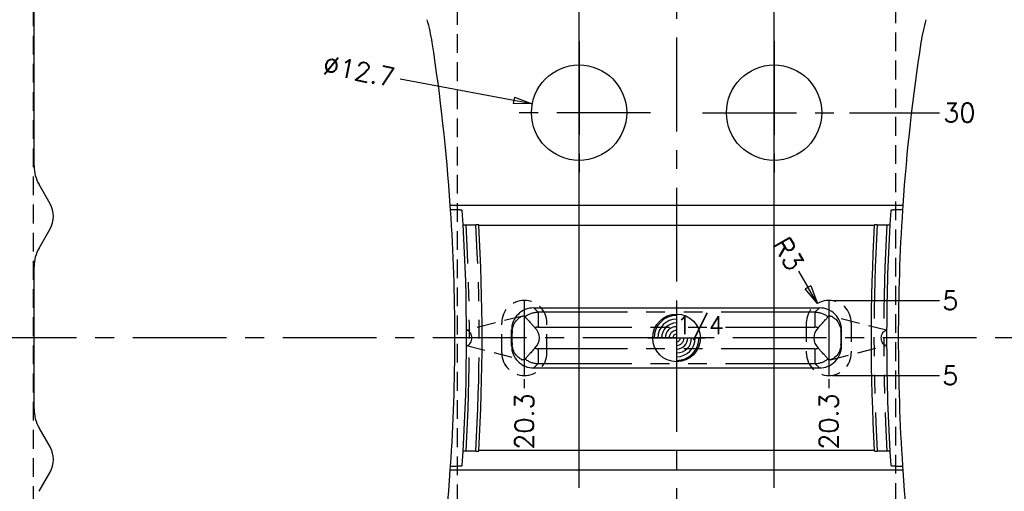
# Model space of a CAD drawing. Extents: x 2651 to 11825, y -3833 to 1075.
# Tile 20 of 256: x 3328 to 3459, y -3594 to -3531. Entities that reach past the tile are written whole.
import ezdxf

# ---------------------------------------------------------------- set-up
doc = ezdxf.new("R2010")
doc.units = 0
doc.header["$LTSCALE"] = 10
for name, pattern in [('CENTER', [2, 1.25, -0.25, 0.25, -0.25]), ('HIDDEN', [0.375, 0.25, -0.125]), ('PHANTOM', [2.5, 1.25, -0.25, 0.25, -0.25, 0.25, -0.25])]:
    doc.linetypes.add(name, pattern=pattern)
doc.layers.get('0').update_dxf_attribs({"linetype": 'CONTINUOUS'})
doc.layers.get('Defpoints').update_dxf_attribs({"linetype": 'CONTINUOUS'})
for name, color, linetype in [('101', 7, 'CONTINUOUS'), ('CEN', 1, 'CENTER'), ('COOL', 150, 'HIDDEN'), ('DIM', 3, 'CONTINUOUS'), ('LAYER_102', 7, 'CONTINUOUS'), ('PIN', 3, 'CONTINUOUS')]:
    doc.layers.add(name, color=color, linetype=linetype)
doc.styles.get("Standard").update_dxf_attribs({"font": 'romans.shx'})
doc.dimstyles.new('1-1', dxfattribs={"dimtxt": 2.5, "dimasz": 2.5, "dimexe": 1, "dimexo": 0.5, "dimtad": 0, "dimrnd": 1.38778e-17, "dimzin": 9, "dimdsep": 46, "dimtxsty": 'Standard', "dimblk": 'CLOSED', "dimcen": 0, "dimclrd": 3, "dimclre": 3, "dimclrt": 3, "dimazin": 2, "dimtfac": 0.75, "dimtofl": 0, "dimtmove": 0, "dimatfit": 3, "dimfxl": 0, "dimtolj": 1, "dimarcsym": 0})

# ---------------------------------------------------------------- blocks, each defined once
blk = doc.blocks.new('*U589', base_point=(2602.716, -3670.401))
blk.add_circle((2602.716, -3670.401), 0.5)
for radius, start, end in [(0.472, 90, 180), (0.394, 90, 180), (0.315, 90, 180), (0.236, 90, 180), (0.157, 90, 180), (0.0787, 90, 180), (0.0787, 270, 0), (0.157, 270, 0), (0.236, 270, 0), (0.315, 270, 0), (0.394, 270, 0), (0.472, 270, 0)]:
    blk.add_arc((2602.716, -3670.401), radius, start, end)
at = {"layer": 'PIN'}
for p, q in [((2602.716, -3669.801), (2602.716, -3671.001)), ((2602.116, -3670.401), (2603.316, -3670.401))]:
    blk.add_line(p, q, dxfattribs=at)
blk = doc.blocks.new('*D686')
at = {"layer": 'Defpoints', "color": 0}
for p in [(3415.68, -3467.36), (3415.68, -3473.36), (3415.68, -3573.36)]:
    blk.add_point(p, dxfattribs=at)
at = {"layer": 'DIM', "color": 3, "lineweight": -2}
blk.add_line((3415.68, -3472.86), (3415.68, -3467.36), dxfattribs=at)
at = {"layer": 'DIM', "color": 3, "insert": (3415.68, -3465.9), "char_height": 2.5, "attachment_point": 5, "rotation": 90}
blk.add_mtext('\\A1;0', dxfattribs=at)
blk = doc.blocks.new('_Closed')
at = {"color": 0, "linetype": 'ByBlock', "lineweight": -2}
for p, q in [((-1, 0.167), (0, 0)), ((-1, 0.167), (-1, -0.167)), ((0, 0), (-1, -0.167)), ((0, 0), (-1, 0))]:
    blk.add_line(p, q, dxfattribs=at)
blk = doc.blocks.new('*D687')
at = {"layer": 'Defpoints', "color": 0}
for p in [(3515.68, -3467.36), (3515.68, -3492.36), (3415.68, -3573.36)]:
    blk.add_point(p, dxfattribs=at)
at = {"layer": 'DIM', "color": 3, "lineweight": -2}
blk.add_line((3515.68, -3491.86), (3515.68, -3467.36), dxfattribs=at)
at = {"layer": 'DIM', "color": 3, "insert": (3515.68, -3463.7), "char_height": 2.5, "attachment_point": 5, "rotation": 90}
blk.add_mtext('\\A1;100', dxfattribs=at)
blk = doc.blocks.new('*D688')
at = {"layer": 'Defpoints', "color": 0}
for p in [(3523.68, -3467.36), (3523.68, -3512.64), (3415.68, -3573.36)]:
    blk.add_point(p, dxfattribs=at)
at = {"layer": 'DIM', "color": 3, "lineweight": -2}
blk.add_line((3523.68, -3512.14), (3523.68, -3467.36), dxfattribs=at)
at = {"layer": 'DIM', "color": 3, "insert": (3523.68, -3463.7), "char_height": 2.5, "attachment_point": 5, "rotation": 90}
blk.add_mtext('\\A1;108', dxfattribs=at)
blk = doc.blocks.new('*D689')
at = {"layer": 'Defpoints', "color": 0}
for p in [(3535.68, -3467.36), (3535.68, -3473.36), (3415.68, -3573.36)]:
    blk.add_point(p, dxfattribs=at)
at = {"layer": 'DIM', "color": 3, "lineweight": -2}
blk.add_line((3535.68, -3472.86), (3535.68, -3467.36), dxfattribs=at)
at = {"layer": 'DIM', "color": 3, "insert": (3535.68, -3463.7), "char_height": 2.5, "attachment_point": 5, "rotation": 90}
blk.add_mtext('\\A1;120', dxfattribs=at)
blk = doc.blocks.new('*D664')
at = {"layer": 'Defpoints', "color": 0}
for p in [(3315.68, -3467.36), (3315.68, -3492.36), (3415.68, -3573.36)]:
    blk.add_point(p, dxfattribs=at)
at = {"layer": 'DIM', "color": 3, "lineweight": -2}
blk.add_line((3315.68, -3491.86), (3315.68, -3467.36), dxfattribs=at)
at = {"layer": 'DIM', "color": 3, "insert": (3315.68, -3463.7), "char_height": 2.5, "attachment_point": 5, "rotation": 90}
blk.add_mtext('\\A1;100', dxfattribs=at)
blk = doc.blocks.new('*D665')
at = {"layer": 'Defpoints', "color": 0}
for p in [(3307.68, -3467.36), (3307.68, -3512.64), (3415.68, -3573.36)]:
    blk.add_point(p, dxfattribs=at)
at = {"layer": 'DIM', "color": 3, "lineweight": -2}
blk.add_line((3307.68, -3512.14), (3307.68, -3467.36), dxfattribs=at)
at = {"layer": 'DIM', "color": 3, "insert": (3307.68, -3463.7), "char_height": 2.5, "attachment_point": 5, "rotation": 90}
blk.add_mtext('\\A1;108', dxfattribs=at)
blk = doc.blocks.new('*D666')
at = {"layer": 'Defpoints', "color": 0}
for p in [(3295.68, -3467.36), (3295.68, -3473.36), (3415.68, -3573.36)]:
    blk.add_point(p, dxfattribs=at)
at = {"layer": 'DIM', "color": 3, "lineweight": -2}
blk.add_line((3295.68, -3472.86), (3295.68, -3467.36), dxfattribs=at)
at = {"layer": 'DIM', "color": 3, "insert": (3295.68, -3463.7), "char_height": 2.5, "attachment_point": 5, "rotation": 90}
blk.add_mtext('\\A1;120', dxfattribs=at)
blk = doc.blocks.new('*D667')
at = {"layer": 'Defpoints', "color": 0}
for p in [(3289.68, -3473.36), (3295.68, -3473.36), (3415.68, -3573.36)]:
    blk.add_point(p, dxfattribs=at)
at = {"layer": 'DIM', "color": 3, "lineweight": -2}
blk.add_line((3295.18, -3473.36), (3289.68, -3473.36), dxfattribs=at)
at = {"layer": 'DIM', "color": 3, "insert": (3286.02, -3473.36), "char_height": 2.5, "attachment_point": 5}
blk.add_mtext('\\A1;100', dxfattribs=at)
blk = doc.blocks.new('*D668')
at = {"layer": 'Defpoints', "color": 0}
for p in [(3289.68, -3498.36), (3295.68, -3498.36), (3415.68, -3573.36)]:
    blk.add_point(p, dxfattribs=at)
at = {"layer": 'DIM', "color": 3, "lineweight": -2}
blk.add_line((3295.18, -3498.36), (3289.68, -3498.36), dxfattribs=at)
at = {"layer": 'DIM', "color": 3, "insert": (3287.04, -3498.36), "char_height": 2.5, "attachment_point": 5}
blk.add_mtext('\\A1;75', dxfattribs=at)
blk = doc.blocks.new('*D669')
at = {"layer": 'Defpoints', "color": 0}
for p in [(3289.68, -3518.36), (3301.97, -3518.36), (3415.68, -3573.36)]:
    blk.add_point(p, dxfattribs=at)
at = {"layer": 'DIM', "color": 3, "lineweight": -2}
blk.add_line((3301.47, -3518.36), (3289.68, -3518.36), dxfattribs=at)
at = {"layer": 'DIM', "color": 3, "insert": (3287.04, -3518.36), "char_height": 2.5, "attachment_point": 5}
blk.add_mtext('\\A1;55', dxfattribs=at)
blk = doc.blocks.new('*D670')
at = {"layer": 'Defpoints', "color": 0}
for p in [(3289.68, -3573.36), (3295.68, -3573.36), (3415.68, -3573.36)]:
    blk.add_point(p, dxfattribs=at)
at = {"layer": 'DIM', "color": 3, "lineweight": -2}
blk.add_line((3295.18, -3573.36), (3289.68, -3573.36), dxfattribs=at)
at = {"layer": 'DIM', "color": 3, "insert": (3288.23, -3573.36), "char_height": 2.5, "attachment_point": 5}
blk.add_mtext('\\A1;0', dxfattribs=at)
blk = doc.blocks.new('*D671')
at = {"layer": 'Defpoints', "color": 0}
for p in [(3415.68, -3573.36), (3289.68, -3628.36), (3301.97, -3628.36)]:
    blk.add_point(p, dxfattribs=at)
at = {"layer": 'DIM', "color": 3, "lineweight": -2}
blk.add_line((3301.47, -3628.36), (3289.68, -3628.36), dxfattribs=at)
at = {"layer": 'DIM', "color": 3, "insert": (3287.04, -3628.36), "char_height": 2.5, "attachment_point": 5}
blk.add_mtext('\\A1;55', dxfattribs=at)
blk = doc.blocks.new('*D672')
at = {"layer": 'Defpoints', "color": 0}
for p in [(3415.68, -3573.36), (3289.68, -3648.36), (3295.68, -3648.36)]:
    blk.add_point(p, dxfattribs=at)
at = {"layer": 'DIM', "color": 3, "lineweight": -2}
blk.add_line((3295.18, -3648.36), (3289.68, -3648.36), dxfattribs=at)
at = {"layer": 'DIM', "color": 3, "insert": (3287.04, -3648.36), "char_height": 2.5, "attachment_point": 5}
blk.add_mtext('\\A1;75', dxfattribs=at)
blk = doc.blocks.new('*D673')
at = {"layer": 'Defpoints', "color": 0}
for p in [(3415.68, -3573.36), (3289.68, -3673.36), (3295.68, -3673.36)]:
    blk.add_point(p, dxfattribs=at)
at = {"layer": 'DIM', "color": 3, "lineweight": -2}
blk.add_line((3295.18, -3673.36), (3289.68, -3673.36), dxfattribs=at)
at = {"layer": 'DIM', "color": 3, "insert": (3286.02, -3673.36), "char_height": 2.5, "attachment_point": 5}
blk.add_mtext('\\A1;100', dxfattribs=at)
blk = doc.blocks.new('*D674')
at = {"layer": 'Defpoints', "color": 0}
for p in [(3415.68, -3573.36), (3315.68, -3654.36), (3315.68, -3677.56)]:
    blk.add_point(p, dxfattribs=at)
at = {"layer": 'DIM', "color": 3, "lineweight": -2}
blk.add_line((3315.68, -3654.86), (3315.68, -3677.56), dxfattribs=at)
at = {"layer": 'DIM', "color": 3, "insert": (3315.68, -3681.22), "char_height": 2.5, "attachment_point": 5, "rotation": 90}
blk.add_mtext('\\A1;100', dxfattribs=at)
blk = doc.blocks.new('*D675')
at = {"layer": 'Defpoints', "color": 0}
for p in [(3415.68, -3573.36), (3307.68, -3634.08), (3307.68, -3677.56)]:
    blk.add_point(p, dxfattribs=at)
at = {"layer": 'DIM', "color": 3, "lineweight": -2}
blk.add_line((3307.68, -3634.58), (3307.68, -3677.56), dxfattribs=at)
at = {"layer": 'DIM', "color": 3, "insert": (3307.68, -3681.22), "char_height": 2.5, "attachment_point": 5, "rotation": 90}
blk.add_mtext('\\A1;108', dxfattribs=at)
blk = doc.blocks.new('*D676')
at = {"layer": 'Defpoints', "color": 0}
for p in [(3415.68, -3573.36), (3515.68, -3654.36), (3515.68, -3677.56)]:
    blk.add_point(p, dxfattribs=at)
at = {"layer": 'DIM', "color": 3, "lineweight": -2}
blk.add_line((3515.68, -3654.86), (3515.68, -3677.56), dxfattribs=at)
at = {"layer": 'DIM', "color": 3, "insert": (3515.68, -3681.22), "char_height": 2.5, "attachment_point": 5, "rotation": 90}
blk.add_mtext('\\A1;100', dxfattribs=at)
blk = doc.blocks.new('*D677')
at = {"layer": 'Defpoints', "color": 0}
for p in [(3415.68, -3573.36), (3523.68, -3634.08), (3523.68, -3677.56)]:
    blk.add_point(p, dxfattribs=at)
at = {"layer": 'DIM', "color": 3, "lineweight": -2}
blk.add_line((3523.68, -3634.58), (3523.68, -3677.56), dxfattribs=at)
at = {"layer": 'DIM', "color": 3, "insert": (3523.68, -3681.22), "char_height": 2.5, "attachment_point": 5, "rotation": 90}
blk.add_mtext('\\A1;108', dxfattribs=at)
blk = doc.blocks.new('*D678')
at = {"layer": 'Defpoints', "color": 0}
for p in [(3529.4, -3518.36), (3541.68, -3518.36), (3415.68, -3573.36)]:
    blk.add_point(p, dxfattribs=at)
at = {"layer": 'DIM', "color": 3, "lineweight": -2}
blk.add_line((3529.9, -3518.36), (3541.68, -3518.36), dxfattribs=at)
at = {"layer": 'DIM', "color": 3, "insert": (3544.33, -3518.36), "char_height": 2.5, "attachment_point": 5}
blk.add_mtext('\\A1;55', dxfattribs=at)
blk = doc.blocks.new('*D679')
at = {"layer": 'Defpoints', "color": 0}
for p in [(3415.68, -3573.36), (3529.4, -3628.36), (3541.68, -3628.36)]:
    blk.add_point(p, dxfattribs=at)
at = {"layer": 'DIM', "color": 3, "lineweight": -2}
blk.add_line((3529.9, -3628.36), (3541.68, -3628.36), dxfattribs=at)
at = {"layer": 'DIM', "color": 3, "insert": (3544.33, -3628.36), "char_height": 2.5, "attachment_point": 5}
blk.add_mtext('\\A1;55', dxfattribs=at)
blk = doc.blocks.new('*D792')
at = {"layer": 'Defpoints', "color": 0}
for p in [(3438.22, -3543.36), (3450.74, -3543.36), (3415.68, -3573.36)]:
    blk.add_point(p, dxfattribs=at)
at = {"layer": 'DIM', "color": 3, "lineweight": -2}
blk.add_line((3438.72, -3543.36), (3450.74, -3543.36), dxfattribs=at)
at = {"layer": 'DIM', "color": 3, "insert": (3453.39, -3543.36), "char_height": 2.5, "attachment_point": 5}
blk.add_mtext('\\A1;30', dxfattribs=at)
blk = doc.blocks.new('*D793')
at = {"layer": 'Defpoints', "color": 0}
for p in [(3415.68, -3573.36), (3438.21, -3603.36), (3451.18, -3603.36)]:
    blk.add_point(p, dxfattribs=at)
at = {"layer": 'DIM', "color": 3, "lineweight": -2}
blk.add_line((3438.71, -3603.36), (3451.18, -3603.36), dxfattribs=at)
at = {"layer": 'DIM', "color": 3, "insert": (3453.83, -3603.36), "char_height": 2.5, "attachment_point": 5}
blk.add_mtext('\\A1;30', dxfattribs=at)
blk = doc.blocks.new('*D789')
at = {"layer": 'Defpoints', "color": 0}
for p in [(3402.68, -3467.36), (3415.68, -3573.36), (3402.68, -3593.83)]:
    blk.add_point(p, dxfattribs=at)
at = {"layer": 'DIM', "color": 3, "lineweight": -2}
blk.add_line((3402.68, -3593.33), (3402.68, -3467.36), dxfattribs=at)
at = {"layer": 'DIM', "color": 3, "insert": (3402.68, -3464.89), "char_height": 2.5, "attachment_point": 5, "rotation": 90}
blk.add_mtext('\\A1;13', dxfattribs=at)
blk = doc.blocks.new('*D790')
at = {"layer": 'Defpoints', "color": 0}
for p in [(3428.68, -3467.36), (3415.68, -3573.36), (3428.68, -3593.83)]:
    blk.add_point(p, dxfattribs=at)
at = {"layer": 'DIM', "color": 3, "lineweight": -2}
blk.add_line((3428.68, -3593.33), (3428.68, -3467.36), dxfattribs=at)
at = {"layer": 'DIM', "color": 3, "insert": (3428.68, -3464.89), "char_height": 2.5, "attachment_point": 5, "rotation": 90}
blk.add_mtext('\\A1;13', dxfattribs=at)
blk = doc.blocks.new('*D791')
at = {"layer": 'Defpoints', "color": 0}
for p in [(3396.44, -3542.18), (3408.92, -3544.54)]:
    blk.add_point(p, dxfattribs=at)
at = {"layer": 'DIM', "color": 3, "lineweight": -2}
blk.add_line((3378.81, -3538.84), (3393.99, -3541.71), dxfattribs=at)
at = {"layer": 'DIM', "color": 3, "lineweight": -2, "xscale": 2.5, "yscale": 2.5, "zscale": 2.5, "rotation": 349.2879266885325}
blk.add_blockref('_Closed', (3396.44, -3542.18), dxfattribs=at)
at = {"layer": 'DIM', "color": 3, "insert": (3373.34, -3537.81), "char_height": 2.5, "attachment_point": 5, "rotation": 349.2879}
blk.add_mtext('\\A1;∅12.7', dxfattribs=at)
blk = doc.blocks.new('*D3393')
at = {"layer": 'Defpoints', "color": 0}
for p in [(3329.93, -3467.36), (3329.93, -3517.36), (3415.68, -3573.36)]:
    blk.add_point(p, dxfattribs=at)
at = {"layer": 'DIM', "color": 3, "lineweight": -2}
blk.add_line((3329.93, -3516.86), (3329.93, -3467.36), dxfattribs=at)
at = {"layer": 'DIM', "color": 3, "insert": (3329.93, -3461.73), "char_height": 2.5, "attachment_point": 5, "rotation": 90}
blk.add_mtext('\\A1;85.75', dxfattribs=at)
blk = doc.blocks.new('*D3394')
at = {"layer": 'Defpoints', "color": 0}
for p in [(3386.43, -3467.36), (3386.43, -3517.36), (3415.68, -3573.36)]:
    blk.add_point(p, dxfattribs=at)
at = {"layer": 'DIM', "color": 3, "lineweight": -2}
blk.add_line((3386.43, -3516.86), (3386.43, -3467.36), dxfattribs=at)
at = {"layer": 'DIM', "color": 3, "insert": (3386.43, -3461.73), "char_height": 2.5, "attachment_point": 5, "rotation": 90}
blk.add_mtext('\\A1;29.25', dxfattribs=at)
blk = doc.blocks.new('*D3395')
at = {"layer": 'Defpoints', "color": 0}
for p in [(3444.93, -3467.36), (3444.93, -3517.36), (3415.68, -3573.36)]:
    blk.add_point(p, dxfattribs=at)
at = {"layer": 'DIM', "color": 3, "lineweight": -2}
blk.add_line((3444.93, -3516.86), (3444.93, -3467.36), dxfattribs=at)
at = {"layer": 'DIM', "color": 3, "insert": (3444.93, -3461.73), "char_height": 2.5, "attachment_point": 5, "rotation": 90}
blk.add_mtext('\\A1;29.25', dxfattribs=at)
blk = doc.blocks.new('*D3396')
at = {"layer": 'Defpoints', "color": 0}
for p in [(3501.43, -3467.36), (3501.43, -3517.36), (3415.68, -3573.36)]:
    blk.add_point(p, dxfattribs=at)
at = {"layer": 'DIM', "color": 3, "lineweight": -2}
blk.add_line((3501.43, -3516.86), (3501.43, -3467.36), dxfattribs=at)
at = {"layer": 'DIM', "color": 3, "insert": (3501.43, -3461.73), "char_height": 2.5, "attachment_point": 5, "rotation": 90}
blk.add_mtext('\\A1;85.75', dxfattribs=at)
blk = doc.blocks.new('*D3397')
at = {"layer": 'Defpoints', "color": 0}
for p in [(3496.43, -3512.36), (3541.68, -3512.36), (3415.68, -3573.36)]:
    blk.add_point(p, dxfattribs=at)
at = {"layer": 'DIM', "color": 3, "lineweight": -2}
blk.add_line((3496.93, -3512.36), (3541.68, -3512.36), dxfattribs=at)
at = {"layer": 'DIM', "color": 3, "insert": (3543.92, -3512.36), "char_height": 2.5, "attachment_point": 5}
blk.add_mtext('\\A1;61', dxfattribs=at)
blk = doc.blocks.new('*D3398')
at = {"layer": 'Defpoints', "color": 0}
for p in [(3415.68, -3573.36), (3496.43, -3634.36), (3541.68, -3634.36)]:
    blk.add_point(p, dxfattribs=at)
at = {"layer": 'DIM', "color": 3, "lineweight": -2}
blk.add_line((3496.93, -3634.36), (3541.68, -3634.36), dxfattribs=at)
at = {"layer": 'DIM', "color": 3, "insert": (3543.92, -3634.36), "char_height": 2.5, "attachment_point": 5}
blk.add_mtext('\\A1;61', dxfattribs=at)
blk = doc.blocks.new('*D3399')
at = {"layer": 'Defpoints', "color": 0}
for p in [(3415.68, -3573.36), (3289.68, -3634.36), (3334.93, -3634.36)]:
    blk.add_point(p, dxfattribs=at)
at = {"layer": 'DIM', "color": 3, "lineweight": -2}
blk.add_line((3334.43, -3634.36), (3289.68, -3634.36), dxfattribs=at)
at = {"layer": 'DIM', "color": 3, "insert": (3287.45, -3634.36), "char_height": 2.5, "attachment_point": 5}
blk.add_mtext('\\A1;61', dxfattribs=at)
blk = doc.blocks.new('*D3400')
at = {"layer": 'Defpoints', "color": 0}
for p in [(3289.68, -3512.36), (3334.93, -3512.36), (3415.68, -3573.36)]:
    blk.add_point(p, dxfattribs=at)
at = {"layer": 'DIM', "color": 3, "lineweight": -2}
blk.add_line((3334.43, -3512.36), (3289.68, -3512.36), dxfattribs=at)
at = {"layer": 'DIM', "color": 3, "insert": (3287.45, -3512.36), "char_height": 2.5, "attachment_point": 5}
blk.add_mtext('\\A1;61', dxfattribs=at)
blk = doc.blocks.new('*D3529')
at = {"layer": 'Defpoints', "color": 0}
for p in [(3415.68, -3573.36), (3435.98, -3578.36), (3435.98, -3580.05)]:
    blk.add_point(p, dxfattribs=at)
at = {"layer": 'DIM', "color": 3, "lineweight": -2}
blk.add_line((3435.98, -3578.86), (3435.98, -3580.05), dxfattribs=at)
at = {"layer": 'DIM', "color": 3, "insert": (3435.98, -3584.49), "char_height": 2.5, "attachment_point": 5, "rotation": 90}
blk.add_mtext('\\A1;20.3', dxfattribs=at)
blk = doc.blocks.new('*D3530')
at = {"layer": 'Defpoints', "color": 0}
for p in [(3415.68, -3573.36), (3395.38, -3578.36), (3395.38, -3580.05)]:
    blk.add_point(p, dxfattribs=at)
at = {"layer": 'DIM', "color": 3, "lineweight": -2}
blk.add_line((3395.38, -3578.86), (3395.38, -3580.05), dxfattribs=at)
at = {"layer": 'DIM', "color": 3, "insert": (3395.38, -3584.49), "char_height": 2.5, "attachment_point": 5, "rotation": 90}
blk.add_mtext('\\A1;20.3', dxfattribs=at)
blk = doc.blocks.new('*D3531')
at = {"layer": 'Defpoints', "color": 0}
for p in [(3435.98, -3568.36), (3450.74, -3568.36), (3415.68, -3573.36)]:
    blk.add_point(p, dxfattribs=at)
at = {"layer": 'DIM', "color": 3, "lineweight": -2}
blk.add_line((3436.48, -3568.36), (3450.74, -3568.36), dxfattribs=at)
at = {"layer": 'DIM', "color": 3, "insert": (3452.19, -3568.36), "char_height": 2.5, "attachment_point": 5}
blk.add_mtext('\\A1;5', dxfattribs=at)
blk = doc.blocks.new('*D3532')
at = {"layer": 'Defpoints', "color": 0}
for p in [(3415.68, -3573.36), (3435.98, -3578.36), (3450.74, -3578.36)]:
    blk.add_point(p, dxfattribs=at)
at = {"layer": 'DIM', "color": 3, "lineweight": -2}
blk.add_line((3436.48, -3578.36), (3450.74, -3578.36), dxfattribs=at)
at = {"layer": 'DIM', "color": 3, "insert": (3452.19, -3578.36), "char_height": 2.5, "attachment_point": 5}
blk.add_mtext('\\A1;5', dxfattribs=at)
blk = doc.blocks.new('*D3533')
at = {"layer": 'Defpoints', "color": 0}
for p in [(3434.47, -3568.77), (3435.98, -3571.36)]:
    blk.add_point(p, dxfattribs=at)
at = {"layer": 'DIM', "color": 3, "lineweight": -2}
blk.add_line((3431.94, -3564.46), (3433.2, -3566.61), dxfattribs=at)
at = {"layer": 'DIM', "color": 3, "lineweight": -2, "xscale": 2.5, "yscale": 2.5, "zscale": 2.5, "rotation": 300.3613501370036}
blk.add_blockref('_Closed', (3434.47, -3568.77), dxfattribs=at)
at = {"layer": 'DIM', "color": 3, "insert": (3430.6, -3562.17), "char_height": 2.5, "attachment_point": 5, "rotation": 300.3614}
blk.add_mtext('\\A1;R3', dxfattribs=at)

msp = doc.modelspace()

# ---------------------------------------------------------------- linework, layer by layer
at = {"layer": '101', "color": 7, "linetype": 'Continuous'}
for centre in [(3402.684, -3543.358), (3428.684, -3543.358)]:
    msp.add_circle(centre, 6.35, dxfattribs=at)
at = {"layer": 'CEN'}
for p, q in [((3415.684, -3473.358), (3415.684, -3673.358)), ((3402.684, -3533.83), (3402.684, -3552.886)), ((3428.684, -3533.83), (3428.684, -3552.886)), ((3412.212, -3543.358), (3393.156, -3543.358)), ((3419.156, -3543.358), (3438.212, -3543.358)), ((3395.384, -3568.358), (3395.384, -3578.358)), ((3435.985, -3568.358), (3435.985, -3578.358)), ((3535.684, -3573.358), (3295.684, -3573.358))]:
    msp.add_line(p, q, dxfattribs=at)
at = {"layer": 'COOL'}
for p, q in [((3392.384, -3575.358), (3392.384, -3571.358)), ((3398.384, -3575.358), (3398.384, -3571.358)), ((3432.985, -3571.358), (3432.985, -3575.358)), ((3438.985, -3571.358), (3438.985, -3575.358))]:
    msp.add_line(p, q, dxfattribs=at)
for centre, start, end in [((3395.384, -3571.358), 0, 180), ((3435.985, -3571.358), 0, 180), ((3395.384, -3575.358), 180, 0), ((3435.985, -3575.358), 180, 0)]:
    msp.add_arc(centre, 3, start, end, dxfattribs=at)
at = {"layer": 'LAYER_102', "color": 6, "linetype": 'HIDDEN'}
for p, q in [((3329.934, -3629.358), (3329.934, -3517.358)), ((3386.434, -3517.89), (3386.434, -3628.931)), ((3444.934, -3628.931), (3444.934, -3517.89)), ((3395.172, -3570.443), (3387.675, -3572.343)), ((3443.693, -3572.343), (3436.196, -3570.443)), ((3387.675, -3574.373), (3395.172, -3576.273)), ((3436.196, -3576.273), (3443.693, -3574.373))]:
    msp.add_line(p, q, dxfattribs=at)
at = {"layer": 'LAYER_102', "color": 0, "linetype": 'Continuous'}
for p, q in [((3330.015, -3550.436), (3330.015, -3524.78)), ((3332.154, -3555.481), (3330.685, -3552.936)), ((3385.556, -3556.287), (3385.519, -3555.738)), ((3445.849, -3555.738), (3385.519, -3555.738)), ((3387.237, -3558.263), (3387.12, -3556.369)), ((3444.249, -3556.369), (3444.131, -3558.263)), ((3445.849, -3555.738), (3445.812, -3556.287)), ((3330.685, -3561.395), (3332.154, -3558.849)), ((3387.628, -3558.283), (3388.925, -3558.283)), ((3389.319, -3558.358), (3389.316, -3558.304)), ((3389.319, -3558.358), (3442.049, -3558.358)), ((3442.053, -3558.304), (3442.049, -3558.358)), ((3442.443, -3558.283), (3443.741, -3558.283)), ((3330.015, -3582.821), (3330.015, -3563.895)), ((3396.639, -3569.358), (3434.73, -3569.358)), ((3393.684, -3574.404), (3393.684, -3572.312)), ((3437.684, -3574.404), (3437.684, -3572.312)), ((3396.639, -3577.358), (3434.73, -3577.358)), ((3332.154, -3587.866), (3330.685, -3585.321)), ((3387.12, -3590.347), (3387.237, -3588.453)), ((3388.925, -3588.433), (3387.628, -3588.433)), ((3389.316, -3588.412), (3389.319, -3588.358)), ((3442.049, -3588.358), (3389.319, -3588.358)), ((3442.049, -3588.358), (3442.053, -3588.412)), ((3443.741, -3588.433), (3442.443, -3588.433)), ((3444.131, -3588.453), (3444.249, -3590.347)), ((3385.519, -3590.978), (3385.556, -3590.429)), ((3445.812, -3590.429), (3445.849, -3590.978)), ((3330.685, -3593.78), (3332.154, -3591.234)), ((3445.849, -3590.978), (3385.519, -3590.978))]:
    msp.add_line(p, q, dxfattribs=at)
at = {"layer": 'LAYER_102', "color": 253, "linetype": 'PHANTOM'}
for p, q in [((3397.229, -3569.948), (3396.639, -3569.358)), ((3434.73, -3569.358), (3434.139, -3569.948)), ((3434.139, -3569.948), (3397.229, -3569.948)), ((3397.229, -3569.948), (3397.229, -3571.918)), ((3434.139, -3569.948), (3434.139, -3571.918)), ((3397.229, -3571.918), (3434.139, -3571.918)), ((3393.684, -3572.312), (3393.765, -3572.393)), ((3437.603, -3572.393), (3437.684, -3572.312)), ((3393.765, -3574.322), (3393.684, -3574.404)), ((3437.684, -3574.404), (3437.603, -3574.322)), ((3397.229, -3574.798), (3397.229, -3576.768)), ((3434.139, -3574.798), (3397.229, -3574.798)), ((3434.139, -3574.798), (3434.139, -3576.768)), ((3396.639, -3577.358), (3397.229, -3576.768)), ((3397.229, -3576.768), (3434.139, -3576.768)), ((3434.139, -3576.768), (3434.73, -3577.358))]:
    msp.add_line(p, q, dxfattribs=at)
at = {"layer": 'LAYER_102', "color": 0, "linetype": 'Continuous'}
for points in [[(3387.12, -3556.369, 0), (3387.113, -3556.362, 0), (3387.096, -3556.355, 0), (3387.068, -3556.348, 0), (3387.03, -3556.342, 0), (3386.981, -3556.335, 0), (3386.921, -3556.329, 0), (3386.852, -3556.323, 0), (3386.775, -3556.318, 0), (3386.688, -3556.313, 0), (3386.593, -3556.308, 0), (3386.49, -3556.304, 0), (3386.382, -3556.3, 0), (3386.267, -3556.296, 0), (3386.147, -3556.293, 0), (3386.022, -3556.291, 0), (3385.895, -3556.289, 0), (3385.783, -3556.288, 0), (3385.67, -3556.288, 0), (3385.556, -3556.287, 0)], [(3445.812, -3556.287, 0), (3445.726, -3556.287, 0), (3445.639, -3556.288, 0), (3445.51, -3556.289, 0), (3445.382, -3556.291, 0), (3445.257, -3556.293, 0), (3445.136, -3556.295, 0), (3445.02, -3556.299, 0), (3444.91, -3556.302, 0), (3444.805, -3556.307, 0), (3444.708, -3556.311, 0), (3444.619, -3556.316, 0), (3444.538, -3556.322, 0), (3444.466, -3556.328, 0), (3444.403, -3556.334, 0), (3444.351, -3556.34, 0), (3444.31, -3556.347, 0), (3444.278, -3556.353, 0), (3444.258, -3556.36, 0), (3444.251, -3556.364, 0), (3444.249, -3556.369, 0)], [(3387.237, -3558.263, 0), (3387.239, -3558.265, 0), (3387.243, -3558.266, 0), (3387.25, -3558.268, 0), (3387.259, -3558.27, 0), (3387.272, -3558.271, 0), (3387.286, -3558.273, 0), (3387.304, -3558.274, 0), (3387.323, -3558.276, 0), (3387.345, -3558.277, 0), (3387.369, -3558.278, 0), (3387.394, -3558.279, 0), (3387.421, -3558.28, 0), (3387.45, -3558.281, 0), (3387.48, -3558.282, 0), (3387.511, -3558.282, 0), (3387.543, -3558.283, 0), (3387.571, -3558.283, 0), (3387.599, -3558.283, 0), (3387.628, -3558.283, 0)], [(3389.316, -3558.304, 0), (3389.315, -3558.302, 0), (3389.312, -3558.301, 0), (3389.307, -3558.299, 0), (3389.3, -3558.298, 0), (3389.289, -3558.296, 0), (3389.276, -3558.295, 0), (3389.261, -3558.293, 0), (3389.243, -3558.292, 0), (3389.223, -3558.29, 0), (3389.2, -3558.289, 0), (3389.176, -3558.288, 0), (3389.15, -3558.287, 0), (3389.122, -3558.286, 0), (3389.093, -3558.285, 0), (3389.063, -3558.285, 0), (3389.031, -3558.284, 0), (3389.005, -3558.284, 0), (3388.979, -3558.283, 0), (3388.952, -3558.283, 0), (3388.925, -3558.283, 0)], [(3442.443, -3558.283, 0), (3442.422, -3558.283, 0), (3442.389, -3558.283, 0), (3442.357, -3558.284, 0), (3442.325, -3558.284, 0), (3442.294, -3558.285, 0), (3442.264, -3558.286, 0), (3442.236, -3558.286, 0), (3442.209, -3558.287, 0), (3442.183, -3558.288, 0), (3442.16, -3558.29, 0), (3442.138, -3558.291, 0), (3442.118, -3558.292, 0), (3442.101, -3558.294, 0), (3442.087, -3558.295, 0), (3442.074, -3558.297, 0), (3442.065, -3558.299, 0), (3442.058, -3558.3, 0), (3442.054, -3558.302, 0), (3442.053, -3558.304, 0)], [(3443.741, -3558.283, 0), (3443.762, -3558.283, 0), (3443.784, -3558.283, 0), (3443.816, -3558.283, 0), (3443.848, -3558.282, 0), (3443.879, -3558.282, 0), (3443.91, -3558.281, 0), (3443.939, -3558.28, 0), (3443.966, -3558.28, 0), (3443.992, -3558.278, 0), (3444.016, -3558.277, 0), (3444.039, -3558.276, 0), (3444.059, -3558.275, 0), (3444.077, -3558.273, 0), (3444.092, -3558.272, 0), (3444.105, -3558.27, 0), (3444.116, -3558.268, 0), (3444.124, -3558.267, 0), (3444.129, -3558.265, 0), (3444.13, -3558.264, 0), (3444.131, -3558.263, 0)], [(3396.639, -3569.358, 0), (3396.351, -3569.372, 0), (3396.065, -3569.413, 0), (3395.783, -3569.482, 0), (3395.509, -3569.578, 0), (3395.246, -3569.701, 0), (3394.995, -3569.849, 0), (3394.76, -3570.022, 0), (3394.544, -3570.218, 0), (3394.348, -3570.434, 0), (3394.175, -3570.669, 0), (3394.027, -3570.92, 0), (3393.904, -3571.183, 0), (3393.808, -3571.457, 0), (3393.739, -3571.739, 0), (3393.698, -3572.025, 0), (3393.684, -3572.312, 0)], [(3437.684, -3572.312, 0), (3437.67, -3572.025, 0), (3437.629, -3571.739, 0), (3437.56, -3571.457, 0), (3437.464, -3571.183, 0), (3437.341, -3570.92, 0), (3437.193, -3570.669, 0), (3437.02, -3570.434, 0), (3436.824, -3570.218, 0), (3436.608, -3570.022, 0), (3436.373, -3569.849, 0), (3436.122, -3569.701, 0), (3435.859, -3569.578, 0), (3435.585, -3569.482, 0), (3435.303, -3569.413, 0), (3435.017, -3569.372, 0), (3434.73, -3569.358, 0)], [(3393.765, -3572.393, 0), (3393.79, -3572.19, 0), (3393.832, -3571.991, 0), (3393.896, -3571.777, 0), (3393.98, -3571.572, 0), (3394.08, -3571.378, 0), (3394.194, -3571.198, 0), (3394.323, -3571.031, 0), (3394.463, -3570.881, 0), (3394.61, -3570.75, 0), (3394.76, -3570.638, 0), (3394.864, -3570.574, 0), (3394.967, -3570.52, 0), (3395.065, -3570.478, 0), (3395.156, -3570.447, 0), (3395.173, -3570.443, 0)], [(3395.173, -3570.443, 0), (3395.224, -3570.432, 0), (3395.285, -3570.425, 0), (3395.339, -3570.424, 0), (3395.386, -3570.431, 0), (3395.424, -3570.445, 0), (3395.459, -3570.469, 0), (3395.484, -3570.5, 0), (3395.5, -3570.538, 0)], [(3395.5, -3570.538, 0), (3395.511, -3570.564, 0), (3395.527, -3570.593, 0), (3395.549, -3570.624, 0), (3395.593, -3570.678, 0), (3395.647, -3570.739, 0), (3395.707, -3570.804, 0), (3395.775, -3570.876, 0), (3395.851, -3570.958, 0), (3395.933, -3571.046, 0), (3396.023, -3571.143, 0), (3396.117, -3571.247, 0), (3396.218, -3571.359, 0), (3396.322, -3571.476, 0), (3396.398, -3571.562, 0), (3396.476, -3571.649, 0), (3396.555, -3571.737, 0), (3396.637, -3571.829, 0), (3396.722, -3571.92, 0), (3396.807, -3572.011, 0)], [(3434.561, -3572.011, 0), (3434.678, -3571.886, 0), (3434.792, -3571.761, 0), (3434.907, -3571.633, 0), (3435.019, -3571.507, 0), (3435.124, -3571.389, 0), (3435.226, -3571.274, 0), (3435.294, -3571.199, 0), (3435.36, -3571.127, 0), (3435.423, -3571.058, 0), (3435.509, -3570.966, 0), (3435.589, -3570.881, 0), (3435.663, -3570.801, 0), (3435.729, -3570.73, 0), (3435.779, -3570.674, 0), (3435.819, -3570.624, 0), (3435.841, -3570.593, 0), (3435.857, -3570.564, 0), (3435.868, -3570.538, 0)], [(3435.868, -3570.538, 0), (3435.885, -3570.499, 0), (3435.911, -3570.468, 0), (3435.947, -3570.444, 0), (3435.995, -3570.428, 0), (3436.043, -3570.424, 0), (3436.098, -3570.426, 0), (3436.16, -3570.435, 0), (3436.195, -3570.443, 0)], [(3436.195, -3570.443, 0), (3436.228, -3570.452, 0), (3436.301, -3570.477, 0), (3436.411, -3570.524, 0), (3436.526, -3570.587, 0), (3436.643, -3570.662, 0), (3436.76, -3570.75, 0), (3436.905, -3570.88, 0), (3437.043, -3571.029, 0), (3437.171, -3571.193, 0), (3437.286, -3571.372, 0), (3437.386, -3571.566, 0), (3437.47, -3571.772, 0), (3437.535, -3571.987, 0), (3437.581, -3572.21, 0), (3437.603, -3572.393, 0)], [(3396.807, -3574.705, 0), (3397.043, -3574.418, 0), (3397.229, -3574.092, 0), (3397.35, -3573.734, 0), (3397.392, -3573.358, 0), (3397.35, -3572.982, 0), (3397.229, -3572.624, 0), (3397.043, -3572.298, 0), (3396.807, -3572.011, 0)], [(3434.561, -3572.011, 0), (3434.326, -3572.298, 0), (3434.139, -3572.624, 0), (3434.018, -3572.982, 0), (3433.976, -3573.358, 0), (3434.018, -3573.734, 0), (3434.139, -3574.092, 0), (3434.326, -3574.418, 0), (3434.561, -3574.705, 0)], [(3393.684, -3574.404, 0), (3393.698, -3574.691, 0), (3393.739, -3574.977, 0), (3393.808, -3575.259, 0), (3393.904, -3575.533, 0), (3394.027, -3575.796, 0), (3394.175, -3576.047, 0), (3394.348, -3576.282, 0), (3394.544, -3576.498, 0), (3394.76, -3576.694, 0), (3394.995, -3576.867, 0), (3395.246, -3577.015, 0), (3395.509, -3577.138, 0), (3395.783, -3577.234, 0), (3396.065, -3577.303, 0), (3396.351, -3577.344, 0), (3396.639, -3577.358, 0)], [(3395.173, -3576.273, 0), (3395.14, -3576.264, 0), (3395.067, -3576.239, 0), (3394.957, -3576.191, 0), (3394.842, -3576.129, 0), (3394.725, -3576.054, 0), (3394.609, -3575.966, 0), (3394.464, -3575.836, 0), (3394.325, -3575.687, 0), (3394.197, -3575.522, 0), (3394.082, -3575.343, 0), (3393.982, -3575.15, 0), (3393.898, -3574.944, 0), (3393.833, -3574.728, 0), (3393.787, -3574.506, 0), (3393.765, -3574.322, 0)], [(3396.807, -3574.705, 0), (3396.691, -3574.83, 0), (3396.576, -3574.955, 0), (3396.461, -3575.083, 0), (3396.349, -3575.209, 0), (3396.244, -3575.327, 0), (3396.142, -3575.441, 0), (3396.074, -3575.517, 0), (3396.008, -3575.589, 0), (3395.945, -3575.658, 0), (3395.859, -3575.75, 0), (3395.779, -3575.835, 0), (3395.705, -3575.914, 0), (3395.639, -3575.986, 0), (3395.589, -3576.042, 0), (3395.549, -3576.092, 0), (3395.527, -3576.123, 0), (3395.511, -3576.152, 0), (3395.5, -3576.178, 0)], [(3435.868, -3576.178, 0), (3435.857, -3576.151, 0), (3435.841, -3576.123, 0), (3435.819, -3576.091, 0), (3435.775, -3576.038, 0), (3435.721, -3575.977, 0), (3435.661, -3575.912, 0), (3435.593, -3575.84, 0), (3435.517, -3575.758, 0), (3435.435, -3575.67, 0), (3435.345, -3575.573, 0), (3435.251, -3575.469, 0), (3435.151, -3575.357, 0), (3435.046, -3575.239, 0), (3434.97, -3575.154, 0), (3434.893, -3575.067, 0), (3434.814, -3574.979, 0), (3434.731, -3574.887, 0), (3434.646, -3574.796, 0), (3434.561, -3574.705, 0)], [(3434.73, -3577.358, 0), (3435.017, -3577.344, 0), (3435.303, -3577.303, 0), (3435.585, -3577.234, 0), (3435.859, -3577.138, 0), (3436.122, -3577.015, 0), (3436.373, -3576.867, 0), (3436.608, -3576.694, 0), (3436.824, -3576.498, 0), (3437.02, -3576.282, 0), (3437.193, -3576.047, 0), (3437.341, -3575.796, 0), (3437.464, -3575.533, 0), (3437.56, -3575.259, 0), (3437.629, -3574.977, 0), (3437.67, -3574.691, 0), (3437.684, -3574.404, 0)], [(3437.603, -3574.322, 0), (3437.578, -3574.526, 0), (3437.536, -3574.725, 0), (3437.472, -3574.939, 0), (3437.388, -3575.144, 0), (3437.289, -3575.338, 0), (3437.174, -3575.518, 0), (3437.045, -3575.684, 0), (3436.905, -3575.835, 0), (3436.758, -3575.966, 0), (3436.608, -3576.078, 0), (3436.504, -3576.142, 0), (3436.402, -3576.196, 0), (3436.303, -3576.238, 0), (3436.212, -3576.268, 0), (3436.195, -3576.273, 0)], [(3395.5, -3576.178, 0), (3395.483, -3576.217, 0), (3395.457, -3576.248, 0), (3395.421, -3576.272, 0), (3395.373, -3576.287, 0), (3395.325, -3576.292, 0), (3395.27, -3576.29, 0), (3395.208, -3576.281, 0), (3395.173, -3576.273, 0)], [(3436.195, -3576.273, 0), (3436.144, -3576.284, 0), (3436.083, -3576.291, 0), (3436.029, -3576.291, 0), (3435.983, -3576.284, 0), (3435.944, -3576.271, 0), (3435.909, -3576.247, 0), (3435.884, -3576.216, 0), (3435.868, -3576.178, 0)], [(3387.628, -3588.433, 0), (3387.606, -3588.433, 0), (3387.584, -3588.433, 0), (3387.552, -3588.433, 0), (3387.52, -3588.433, 0), (3387.489, -3588.434, 0), (3387.459, -3588.435, 0), (3387.43, -3588.435, 0), (3387.402, -3588.436, 0), (3387.376, -3588.437, 0), (3387.352, -3588.439, 0), (3387.329, -3588.44, 0), (3387.309, -3588.441, 0), (3387.291, -3588.443, 0), (3387.276, -3588.444, 0), (3387.263, -3588.446, 0), (3387.252, -3588.447, 0), (3387.244, -3588.449, 0), (3387.239, -3588.451, 0), (3387.238, -3588.452, 0), (3387.237, -3588.453, 0)], [(3388.925, -3588.433, 0), (3388.947, -3588.433, 0), (3388.979, -3588.432, 0), (3389.012, -3588.432, 0), (3389.043, -3588.432, 0), (3389.074, -3588.431, 0), (3389.104, -3588.43, 0), (3389.132, -3588.43, 0), (3389.16, -3588.429, 0), (3389.185, -3588.427, 0), (3389.209, -3588.426, 0), (3389.23, -3588.425, 0), (3389.25, -3588.424, 0), (3389.267, -3588.422, 0), (3389.282, -3588.421, 0), (3389.294, -3588.419, 0), (3389.303, -3588.417, 0), (3389.31, -3588.416, 0), (3389.314, -3588.414, 0), (3389.316, -3588.412, 0)], [(3442.053, -3588.412, 0), (3442.054, -3588.414, 0), (3442.057, -3588.415, 0), (3442.061, -3588.417, 0), (3442.068, -3588.418, 0), (3442.079, -3588.42, 0), (3442.092, -3588.421, 0), (3442.107, -3588.423, 0), (3442.125, -3588.424, 0), (3442.146, -3588.425, 0), (3442.168, -3588.427, 0), (3442.192, -3588.428, 0), (3442.218, -3588.429, 0), (3442.246, -3588.43, 0), (3442.275, -3588.431, 0), (3442.306, -3588.431, 0), (3442.337, -3588.432, 0), (3442.363, -3588.432, 0), (3442.389, -3588.432, 0), (3442.416, -3588.433, 0), (3442.443, -3588.433, 0)], [(3444.131, -3588.453, 0), (3444.13, -3588.451, 0), (3444.125, -3588.45, 0), (3444.118, -3588.448, 0), (3444.109, -3588.446, 0), (3444.097, -3588.445, 0), (3444.082, -3588.443, 0), (3444.064, -3588.442, 0), (3444.045, -3588.44, 0), (3444.023, -3588.439, 0), (3444, -3588.438, 0), (3443.974, -3588.437, 0), (3443.947, -3588.436, 0), (3443.918, -3588.435, 0), (3443.888, -3588.434, 0), (3443.857, -3588.434, 0), (3443.825, -3588.433, 0), (3443.797, -3588.433, 0), (3443.769, -3588.433, 0), (3443.741, -3588.433, 0)], [(3385.556, -3590.429, 0), (3385.643, -3590.428, 0), (3385.729, -3590.428, 0), (3385.858, -3590.427, 0), (3385.986, -3590.425, 0), (3386.111, -3590.423, 0), (3386.232, -3590.421, 0), (3386.348, -3590.417, 0), (3386.459, -3590.414, 0), (3386.563, -3590.409, 0), (3386.66, -3590.405, 0), (3386.749, -3590.4, 0), (3386.83, -3590.394, 0), (3386.903, -3590.388, 0), (3386.965, -3590.382, 0), (3387.017, -3590.376, 0), (3387.059, -3590.369, 0), (3387.09, -3590.363, 0), (3387.11, -3590.356, 0), (3387.117, -3590.351, 0), (3387.12, -3590.347, 0)], [(3444.249, -3590.347, 0), (3444.255, -3590.354, 0), (3444.272, -3590.361, 0), (3444.3, -3590.368, 0), (3444.338, -3590.374, 0), (3444.387, -3590.38, 0), (3444.447, -3590.387, 0), (3444.516, -3590.392, 0), (3444.594, -3590.398, 0), (3444.68, -3590.403, 0), (3444.776, -3590.408, 0), (3444.878, -3590.412, 0), (3444.987, -3590.416, 0), (3445.101, -3590.42, 0), (3445.221, -3590.422, 0), (3445.346, -3590.425, 0), (3445.473, -3590.427, 0), (3445.585, -3590.428, 0), (3445.698, -3590.428, 0), (3445.812, -3590.429, 0)]]:
    msp.add_polyline3d(points, dxfattribs=at)
at = {"layer": 'LAYER_102', "color": 6, "linetype": 'HIDDEN'}
for points in [[(3387.675, -3574.358, 0), (3387.798, -3574.343, 0), (3387.917, -3574.299, 0), (3388.029, -3574.225, 0), (3388.13, -3574.126, 0), (3388.218, -3574.003, 0), (3388.289, -3573.86, 0), (3388.341, -3573.703, 0), (3388.373, -3573.534, 0), (3388.384, -3573.361, 0), (3388.374, -3573.187, 0), (3388.342, -3573.018, 0), (3388.291, -3572.86, 0), (3388.22, -3572.717, 0), (3388.133, -3572.594, 0), (3388.032, -3572.493, 0), (3387.921, -3572.419, 0), (3387.802, -3572.374, 0), (3387.679, -3572.358, 0), (3387.675, -3572.358, 0)], [(3443.693, -3574.358, 0), (3443.57, -3574.343, 0), (3443.451, -3574.299, 0), (3443.339, -3574.225, 0), (3443.238, -3574.126, 0), (3443.151, -3574.003, 0), (3443.08, -3573.86, 0), (3443.027, -3573.703, 0), (3442.995, -3573.534, 0), (3442.984, -3573.361, 0), (3442.994, -3573.187, 0), (3443.026, -3573.018, 0), (3443.078, -3572.86, 0), (3443.148, -3572.717, 0), (3443.235, -3572.594, 0), (3443.336, -3572.493, 0), (3443.447, -3572.419, 0), (3443.566, -3572.374, 0), (3443.689, -3572.358, 0), (3443.693, -3572.358, 0)]]:
    msp.add_polyline3d(points, dxfattribs=at)
at = {"layer": 'LAYER_102', "color": 0, "linetype": 'Continuous'}
for centre in [(3402.684, -3543.358), (3428.684, -3543.358)]:
    msp.add_circle(centre, 6.35, dxfattribs=at)
for centre, radius, start, end in [((3359.032, -3537.734), 24.354, 8.78794, 16.10618), ((3472.336, -3537.734), 24.354, 163.89382, 171.21206), ((3128.597, -3573.358), 257.526, 3.92335, 8.78794), ((3702.771, -3573.358), 257.526, 171.21206, 176.07665), ((3335.015, -3550.436), 5, 180, 210), ((3329.238, -3557.165), 3.368, 330, 30), ((3128.597, -3573.358), 257.526, 356.19924, 3.80076), ((3702.771, -3573.358), 257.526, 176.19924, 183.80076), ((3128.597, -3573.358), 259.08, 356.65983, 3.34017), ((3128.597, -3573.358), 261.153, 356.70725, 3.29275), ((3702.771, -3573.358), 261.153, 176.70725, 183.29275), ((3702.771, -3573.358), 259.08, 176.65983, 180), ((3335.015, -3563.895), 5, 150, 180), ((3405.821, -3573.358), 12.094, 175.42579, 184.57421), ((3425.547, -3573.358), 12.094, 355.42579, 4.57421), ((3702.771, -3573.358), 259.08, 180, 183.34017), ((3335.015, -3582.821), 5, 180, 210), ((3329.238, -3589.55), 3.368, 330, 30), ((3128.597, -3573.358), 257.526, 351.21206, 356.07665), ((3702.771, -3573.358), 257.526, 183.92335, 188.78794)]:
    msp.add_arc(centre, radius, start, end, dxfattribs=at)
at = {"layer": 'LAYER_102', "color": 253, "linetype": 'PHANTOM'}
for centre, radius, start, end in [((3128.597, -3573.358), 259.469, 356.66934, 3.33066), ((3128.597, -3573.358), 260.764, 356.6859, 3.3141), ((3702.771, -3573.358), 260.764, 176.6859, 183.3141), ((3702.771, -3573.358), 259.469, 176.66934, 183.33066), ((3397.292, -3572.958), 3.011, 91.20891, 126.51878), ((3434.076, -3572.958), 3.011, 53.48122, 88.79109), ((3397.227, -3572.914), 0.996, 89.88123, 114.90098), ((3434.142, -3572.914), 0.996, 65.09902, 90.11877), ((3397.227, -3573.802), 0.996, 245.09902, 270.11877), ((3434.142, -3573.802), 0.996, 269.88123, 294.90098), ((3397.292, -3573.758), 3.011, 233.48122, 268.79109), ((3434.076, -3573.758), 3.011, 271.20891, 306.51878)]:
    msp.add_arc(centre, radius, start, end, dxfattribs=at)

# ---------------------------------------------------------------- block references
at = {"layer": 'PIN', "xscale": 6.35, "yscale": 6.35, "zscale": 6.35}
msp.add_blockref('*U589', (3415.684, -3573.358), dxfattribs=at)

# ---------------------------------------------------------------- texts
at = {"layer": 'PIN', "color": 4}
msp.add_text('1/4', height=2.3813, dxfattribs=at).set_placement((3415.684, -3572.858))

# ---------------------------------------------------------------- dimensions: what is measured, and where the dimension line sits
at = {"layer": 'DIM'}
for feature_location, offset, dtype, origin, picture, middle in [((3329.934, -3517.358), (0, 50), 1, (3415.684, -3573.358), '*D3393', (3329.934, -3461.733)), ((3386.434, -3517.358), (0, 50), 1, (3415.684, -3573.358), '*D3394', (3386.434, -3461.733)), ((3444.934, -3517.358), (0, 50), 1, (3415.684, -3573.358), '*D3395', (3444.934, -3461.733)), ((3501.434, -3517.358), (0, 50), 1, (3415.684, -3573.358), '*D3396', (3501.434, -3461.733)), ((3295.684, -3473.358), (0, 6), 1, (3415.684, -3573.358), '*D666', (3295.684, -3463.697)), ((3307.684, -3512.64), (0, 45.282), 1, (3415.684, -3573.358), '*D665', (3307.684, -3463.697)), ((3315.684, -3492.358), (0, 25), 1, (3415.684, -3573.358), '*D664', (3315.684, -3463.697)), ((3515.684, -3492.358), (0, 25), 1, (3415.684, -3573.358), '*D687', (3515.684, -3463.697)), ((3523.684, -3512.64), (0, 45.282), 1, (3415.684, -3573.358), '*D688', (3523.684, -3463.697)), ((3535.684, -3473.358), (0, 6), 1, (3415.684, -3573.358), '*D689', (3535.684, -3463.697)), ((3402.684, -3593.83), (0, 126.472), 1, (3415.684, -3573.358), '*D789', (3402.684, -3464.888)), ((3428.684, -3593.83), (0, 126.472), 1, (3415.684, -3573.358), '*D790', (3428.684, -3464.888)), ((3415.684085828, -3473.357951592), (0, 6), 1, (3415.684085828, -3573.357951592), '*D686', (3415.684085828, -3465.899618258)), ((3295.684, -3473.358), (-6, 0), 0, (3415.684, -3573.358), '*D667', (3286.023, -3473.358)), ((3295.684, -3498.358), (-6, 0), 0, (3415.684, -3573.358), '*D668', (3287.035, -3498.358)), ((3334.934, -3512.358), (-45.25, 0), 0, (3415.684, -3573.358), '*D3400', (3287.452, -3512.358)), ((3496.434, -3512.358), (45.25, 0), 0, (3415.684, -3573.358), '*D3397', (3543.916, -3512.358)), ((3301.966, -3518.358), (-12.282, 0), 0, (3415.684, -3573.358), '*D669', (3287.035, -3518.358)), ((3529.402, -3518.358), (12.282, 0), 0, (3415.684, -3573.358), '*D678', (3544.333, -3518.358)), ((3438.224, -3543.358), (12.512, 0), 0, (3415.684, -3573.358), '*D792', (3453.385, -3543.358)), ((3435.985, -3568.358), (14.752, 0), 0, (3415.684, -3573.358), '*D3531', (3452.195, -3568.358)), ((3295.684085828, -3573.357951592), (-6, 0), 0, (3415.684085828, -3573.357951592), '*D670', (3288.225752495, -3573.357951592)), ((3295.684, -3673.358), (-6, 0), 0, (3415.684, -3573.358), '*D673', (3286.023, -3673.358)), ((3301.966, -3628.358), (-12.282, 0), 0, (3415.684, -3573.358), '*D671', (3287.035, -3628.358)), ((3295.684, -3648.358), (-6, 0), 0, (3415.684, -3573.358), '*D672', (3287.035, -3648.358)), ((3334.934, -3634.358), (-45.25, 0), 0, (3415.684, -3573.358), '*D3399', (3287.452, -3634.358)), ((3307.684, -3634.076), (0, -43.483), 1, (3415.684, -3573.358), '*D675', (3307.684, -3681.219)), ((3315.684, -3654.358), (0, -23.201), 1, (3415.684, -3573.358), '*D674', (3315.684, -3681.219)), ((3395.384, -3578.358), (0, -1.695), 1, (3415.684, -3573.358), '*D3530', (3395.384, -3584.487)), ((3515.684, -3654.358), (0, -23.201), 1, (3415.684, -3573.358), '*D676', (3515.684, -3681.219)), ((3523.684, -3634.076), (0, -43.483), 1, (3415.684, -3573.358), '*D677', (3523.684, -3681.219)), ((3529.402, -3628.358), (12.282, 0), 0, (3415.684, -3573.358), '*D679', (3544.333, -3628.358)), ((3438.212, -3603.358), (12.97, 0), 0, (3415.684, -3573.358), '*D793', (3453.831, -3603.358)), ((3496.434, -3634.358), (45.25, 0), 0, (3415.684, -3573.358), '*D3398', (3543.916, -3634.358)), ((3435.985, -3578.358), (0, -1.695), 1, (3415.684, -3573.358), '*D3529', (3435.985, -3584.487)), ((3435.985, -3578.358), (14.752, 0), 0, (3415.684, -3573.358), '*D3532', (3452.195, -3578.358))]:
    dim = msp.add_ordinate_dim(feature_location=feature_location, offset=offset, dtype=dtype, origin=origin, dimstyle='1-1', dxfattribs=at)
    dim.commit()
    dim.dimension.update_dxf_attribs({"geometry": picture, "text_midpoint": middle})
dim = msp.add_diameter_dim_2p(p1=(3408.923, -3544.538), p2=(3396.445, -3542.178), dimstyle='1-1', dxfattribs=at)
dim.commit()
dim.dimension.update_dxf_attribs({"geometry": '*D791', "text_midpoint": (3373.337, -3537.806), "dimtype": 163})
dim = msp.add_radius_dim(center=(3435.985, -3571.358), mpoint=(3434.468, -3568.769), dimstyle='1-1', dxfattribs=at)
dim.commit()
dim.dimension.update_dxf_attribs({"geometry": '*D3533', "text_midpoint": (3430.602, -3562.17)})

doc.saveas('drawing.dxf')
